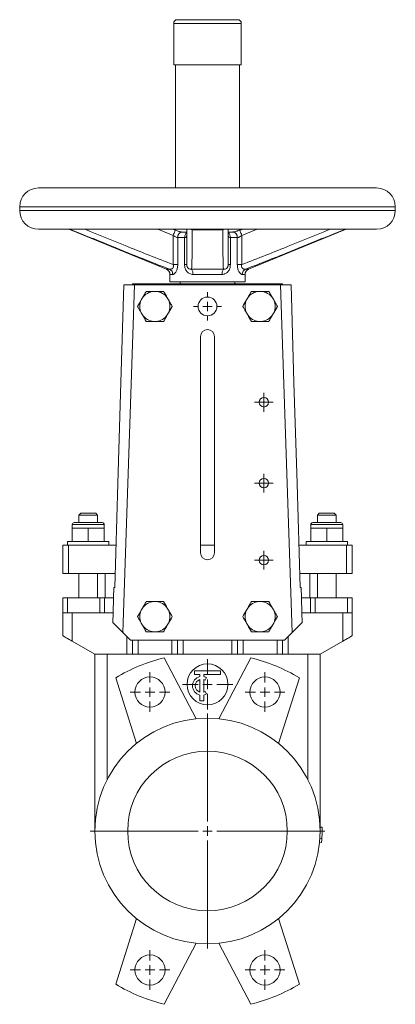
# Model space of a CAD drawing. Header units: millimetres. Extents: x -149 to 418, y -366 to 502.
# Tile 2 of 3: x -147 to 53, y -22 to 502. Entities that reach past the tile are written whole.
import ezdxf

# ---------------------------------------------------------------- set-up
doc = ezdxf.new("R2010")
doc.units = ezdxf.units.MM

# ---------------------------------------------------------------- blocks, each defined once
blk = doc.blocks.new('SW_CENTERMARKSYMBOL_0')
at = {"color": 0, "linetype": 'Continuous', "lineweight": 0}
for p, q in [((0, 5), (0, 62.5)), ((-5, 0), (-62.5, 0)), ((0, 0), (-2.5, 0)), ((0, 0), (0, 2.5)), ((0, 0), (0, -2.5)), ((0, 0), (2.5, 0)), ((5, 0), (62.5, 0)), ((0, -5), (0, -62.5))]:
    blk.add_line(p, q, dxfattribs=at)
blk = doc.blocks.new('SW_CENTERMARKSYMBOL_1')
at = {"color": 0, "linetype": 'Continuous', "lineweight": 0}
for p, q in [((0, 5), (0, 10.5)), ((-5, 0), (-10.5, 0)), ((0, 0), (-2.5, 0)), ((0, 0), (0, 2.5)), ((0, 0), (0, -2.5)), ((0, 0), (2.5, 0)), ((5, 0), (10.5, 0)), ((0, -5), (0, -10.5))]:
    blk.add_line(p, q, dxfattribs=at)
blk = doc.blocks.new('SW_CENTERMARKSYMBOL_2')
at = {"color": 0, "linetype": 'Continuous', "lineweight": 0}
for p, q in [((0, 5), (0, 10.5)), ((-5, 0), (-10.5, 0)), ((0, 0), (-2.5, 0)), ((0, 0), (0, 2.5)), ((0, 0), (0, -2.5)), ((0, 0), (2.5, 0)), ((5, 0), (10.5, 0)), ((0, -5), (0, -10.5))]:
    blk.add_line(p, q, dxfattribs=at)
blk = doc.blocks.new('SW_CENTERMARKSYMBOL_3')
at = {"color": 0, "linetype": 'Continuous', "lineweight": 0}
for p, q in [((0, 5), (0, 10.5)), ((-5, 0), (-10.5, 0)), ((0, 0), (-2.5, 0)), ((0, 0), (0, 2.5)), ((0, 0), (0, -2.5)), ((0, 0), (2.5, 0)), ((5, 0), (10.5, 0)), ((0, -5), (0, -10.5))]:
    blk.add_line(p, q, dxfattribs=at)
blk = doc.blocks.new('SW_CENTERMARKSYMBOL_4')
at = {"color": 0, "linetype": 'Continuous', "lineweight": 0}
for p, q in [((0, 5), (0, 10.5)), ((-5, 0), (-10.5, 0)), ((0, 0), (-2.5, 0)), ((0, 0), (0, 2.5)), ((0, 0), (0, -2.5)), ((0, 0), (2.5, 0)), ((5, 0), (10.5, 0)), ((0, -5), (0, -10.5))]:
    blk.add_line(p, q, dxfattribs=at)
blk = doc.blocks.new('SW_CENTERMARKSYMBOL_5')
at = {"color": 0, "linetype": 'Continuous', "lineweight": 0}
for p, q in [((0, 5), (0, 13.4)), ((-5, 0), (-13.4, 0)), ((0, 0), (-2.5, 0)), ((0, 0), (0, 2.5)), ((0, 0), (0, -2.5)), ((0, 0), (2.5, 0)), ((5, 0), (13.4, 0)), ((0, -5), (0, -13.4))]:
    blk.add_line(p, q, dxfattribs=at)
blk = doc.blocks.new('SW_CENTERMARKSYMBOL_6')
at = {"color": 0, "linetype": 'Continuous', "lineweight": 0}
for p, q in [((-2.5, 0), (-5, 0)), ((0, 0), (-2.5, 0)), ((0, 2.5), (0, 5)), ((0, 0), (0, 2.5)), ((0, 0), (0, -2.5)), ((0, 0), (2.5, 0)), ((2.5, 0), (5, 0)), ((0, -2.5), (0, -5))]:
    blk.add_line(p, q, dxfattribs=at)
blk = doc.blocks.new('SW_CENTERMARKSYMBOL_7')
at = {"color": 0, "linetype": 'Continuous', "lineweight": 0}
for p, q in [((-2.5, 0), (-5, 0)), ((0, 0), (-2.5, 0)), ((0, 2.5), (0, 5)), ((0, 0), (0, 2.5)), ((0, 0), (0, -2.5)), ((0, 0), (2.5, 0)), ((2.5, 0), (5, 0)), ((0, -2.5), (0, -5))]:
    blk.add_line(p, q, dxfattribs=at)
blk = doc.blocks.new('SW_CENTERMARKSYMBOL_8')
at = {"color": 0, "linetype": 'Continuous', "lineweight": 0}
for p, q in [((-2.5, 0), (-5, 0)), ((0, 0), (-2.5, 0)), ((0, 2.5), (0, 5)), ((0, 0), (0, 2.5)), ((0, 0), (0, -2.5)), ((0, 0), (2.5, 0)), ((2.5, 0), (5, 0)), ((0, -2.5), (0, -5))]:
    blk.add_line(p, q, dxfattribs=at)
blk = doc.blocks.new('SW_CENTERMARKSYMBOL_9')
at = {"color": 0, "linetype": 'Continuous', "lineweight": 0}
for p, q in [((0, 5), (0, 7.5)), ((-5, 0), (-7.5, 0)), ((0, 0), (-2.5, 0)), ((0, 0), (0, 2.5)), ((0, 0), (0, -2.5)), ((0, 0), (2.5, 0)), ((5, 0), (7.5, 0)), ((0, -5), (0, -7.5))]:
    blk.add_line(p, q, dxfattribs=at)

msp = doc.modelspace()

# ---------------------------------------------------------------- linework, layer by layer
at = {"color": 7, "linetype": 'Continuous', "lineweight": 15}
for p, q in [((-64.72, 499.98), (-64.72, 477.98)), ((-62.72, 501.98), (-46.72, 501.98)), ((-46.72, 501.98), (-30.72, 501.98)), ((-28.72, 477.98), (-28.72, 499.98)), ((-64.72, 477.98), (-46.72, 477.98)), ((-63.72, 477.98), (-63.72, 412.48)), ((-46.72, 477.98), (-28.72, 477.98)), ((-29.72, 412.48), (-29.72, 477.98)), ((-136.72, 412.48), (43.28, 412.48)), ((-146.72, 402.48), (-146.72, 400.48)), ((53.28, 400.48), (53.28, 402.48)), ((-136.72, 390.48), (43.28, 390.48)), ((-119.68, 390.25), (-68.58, 369.29)), ((-63.93, 390.02), (-65.17, 390.48)), ((-63.72, 390.48), (-63.72, 389.99)), ((-60.21, 389.05), (-57.79, 389.05)), ((-38.6, 390.25), (-54.85, 390.25)), ((-35.66, 389.05), (-33.23, 389.05)), ((-29.72, 389.99), (-29.72, 390.48)), ((-24.86, 369.29), (26.23, 390.25)), ((-64.97, 371.74), (-64.97, 387.25)), ((-62.59, 386.05), (-62.59, 371.74)), ((-58.9, 386.05), (-62.59, 386.05)), ((-58.9, 371.74), (-58.9, 386.05)), ((-34.55, 386.05), (-34.55, 371.74)), ((-30.85, 386.05), (-34.55, 386.05)), ((-30.85, 371.74), (-30.85, 386.05)), ((-28.47, 387.25), (-28.47, 371.74)), ((-64.97, 371.74), (-62.59, 371.74)), ((-57.72, 371.74), (-58.9, 371.74)), ((-55.16, 369.29), (-38.28, 369.29)), ((-35.72, 371.74), (-34.55, 371.74)), ((-28.47, 371.74), (-30.85, 371.74)), ((-86.72, 361.48), (-86.72, 360.98)), ((-86.72, 361.48), (-81.72, 361.48)), ((-81.72, 361.48), (-11.72, 361.48)), ((-81.72, 361.48), (-81.72, 360.98)), ((-66.72, 366.51), (-66.72, 362.48)), ((-66.72, 362.48), (-26.72, 362.48)), ((-61.22, 362.48), (-61.22, 361.48)), ((-39, 366.51), (-54.44, 366.51)), ((-32.22, 361.48), (-32.22, 362.48)), ((-26.72, 362.48), (-26.72, 366.51)), ((-11.72, 361.48), (-11.72, 360.98)), ((-11.72, 361.48), (-6.72, 361.48)), ((-6.72, 361.48), (-6.72, 360.98)), ((-85.64, 360.98), (-91.75, 176)), ((-91.22, 360.98), (-85.64, 360.98)), ((-85.64, 360.98), (-46.72, 360.98)), ((-74.08, 357.48), (-75.36, 357.48)), ((-46.72, 360.98), (-7.81, 360.98)), ((-18.08, 357.48), (-19.36, 357.48)), ((-1.7, 176), (-7.81, 360.98)), ((-7.81, 360.98), (-2.22, 360.98)), ((-81.33, 354.03), (-81.97, 352.92)), ((-67.47, 352.92), (-68.11, 354.03)), ((-25.33, 354.03), (-25.97, 352.92)), ((-11.47, 352.92), (-12.11, 354.03)), ((-81.97, 346.03), (-81.33, 344.92)), ((-68.11, 344.92), (-67.47, 346.03)), ((-67.47, 346.03), (-65.48, 349.48)), ((-25.97, 346.03), (-25.33, 344.92)), ((-12.11, 344.92), (-11.47, 346.03)), ((-11.47, 346.03), (-9.48, 349.48)), ((-75.36, 341.48), (-74.08, 341.48)), ((-19.36, 341.48), (-18.08, 341.48)), ((-50.47, 218.48), (-50.47, 333.48)), ((-42.97, 333.48), (-42.97, 218.48)), ((-114.22, 239.48), (-115.22, 238.48)), ((-115.22, 238.48), (-115.22, 234.48)), ((-110.22, 238.48), (-115.22, 238.48)), ((-114.22, 239.48), (-110.22, 239.48)), ((-110.22, 239.48), (-106.22, 239.48)), ((-105.22, 238.48), (-110.22, 238.48)), ((-105.22, 238.48), (-106.22, 239.48)), ((-105.22, 234.48), (-105.22, 238.48)), ((12.78, 239.48), (11.78, 238.48)), ((11.78, 238.48), (11.78, 234.48)), ((16.78, 238.48), (11.78, 238.48)), ((12.78, 239.48), (16.78, 239.48)), ((16.78, 239.48), (20.78, 239.48)), ((21.78, 238.48), (16.78, 238.48)), ((21.78, 238.48), (20.78, 239.48)), ((21.78, 234.48), (21.78, 238.48)), ((-118.72, 233.48), (-118.72, 231.48)), ((-118.72, 231.48), (-118.72, 224.48)), ((-114.47, 231.48), (-118.72, 231.48)), ((-117.72, 234.48), (-110.22, 234.48)), ((-110.22, 231.48), (-114.47, 231.48)), ((-110.22, 234.48), (-102.72, 234.48)), ((-110.22, 231.48), (-110.22, 224.48)), ((-105.97, 231.48), (-110.22, 231.48)), ((-101.72, 231.48), (-105.97, 231.48)), ((-101.72, 231.48), (-101.72, 233.48)), ((-101.72, 231.48), (-101.72, 224.48)), ((8.28, 233.48), (8.28, 231.48)), ((8.28, 231.48), (8.28, 224.48)), ((8.28, 231.48), (12.53, 231.48)), ((9.28, 234.48), (16.78, 234.48)), ((12.53, 231.48), (16.78, 231.48)), ((16.78, 234.48), (24.28, 234.48)), ((16.78, 231.48), (16.78, 224.48)), ((16.78, 231.48), (21.03, 231.48)), ((21.03, 231.48), (25.28, 231.48)), ((25.28, 231.48), (25.28, 233.48)), ((25.28, 231.48), (25.28, 224.48)), ((-123.72, 222.48), (-123.72, 207.48)), ((-123.72, 222.48), (-120.72, 222.48)), ((-121.22, 224.48), (-121.22, 222.48)), ((-110.22, 224.48), (-121.22, 224.48)), ((-120.72, 222.48), (-120.72, 207.48)), ((-120.72, 222.48), (-95.36, 222.48)), ((-99.22, 224.48), (-110.22, 224.48)), ((-99.22, 222.48), (-99.22, 224.48)), ((-50.47, 222.48), (-42.97, 222.48)), ((1.92, 222.48), (27.28, 222.48)), ((5.78, 224.48), (5.78, 222.48)), ((5.78, 224.48), (16.78, 224.48)), ((16.78, 224.48), (27.78, 224.48)), ((27.28, 222.48), (27.28, 207.48)), ((27.28, 222.48), (30.28, 222.48)), ((27.78, 222.48), (27.78, 224.48)), ((30.28, 222.48), (30.28, 207.48)), ((-123.72, 207.48), (-120.72, 207.48)), ((-120.72, 207.48), (-95.81, 207.48)), ((-115.22, 207.48), (-115.22, 194.48)), ((-105.22, 194.48), (-105.22, 207.48)), ((-101.22, 207.48), (-101.22, 194.48)), ((2.37, 207.48), (27.28, 207.48)), ((7.78, 207.48), (7.78, 194.48)), ((11.78, 207.48), (11.78, 194.48)), ((21.78, 194.48), (21.78, 207.48)), ((27.28, 207.48), (30.28, 207.48)), ((-96.55, 199.98), (-96.73, 194.48)), ((-96.55, 199.98), (-96.04, 199.98)), ((2.59, 199.98), (3.1, 199.98)), ((3.1, 199.98), (3.28, 194.48)), ((-123.72, 186.48), (-123.72, 194.48)), ((-123.72, 194.48), (-121.22, 194.48)), ((-121.22, 186.48), (-121.22, 194.48)), ((-121.22, 194.48), (-104.1, 194.48)), ((-104.1, 186.48), (-104.1, 194.48)), ((-104.1, 194.48), (-101.6, 194.48)), ((-101.6, 186.48), (-101.6, 194.48)), ((-101.6, 194.48), (-96.73, 194.48)), ((-96.73, 194.48), (-96.99, 186.48)), ((3.28, 194.48), (3.55, 186.48)), ((3.28, 194.48), (8.15, 194.48)), ((8.15, 186.48), (8.15, 194.48)), ((8.15, 194.48), (10.65, 194.48)), ((10.65, 186.48), (10.65, 194.48)), ((10.65, 194.48), (27.78, 194.48)), ((27.78, 186.48), (27.78, 194.48)), ((27.78, 194.48), (30.28, 194.48)), ((30.28, 186.48), (30.28, 194.48)), ((-81.33, 189.03), (-81.97, 187.92)), ((-74.08, 192.48), (-75.36, 192.48)), ((-67.47, 187.92), (-68.11, 189.03)), ((-25.33, 189.03), (-25.97, 187.92)), ((-18.08, 192.48), (-19.36, 192.48)), ((-11.47, 187.92), (-12.11, 189.03)), ((-123.72, 186.48), (-121.22, 186.48)), ((-123.72, 174.29), (-123.72, 186.48)), ((-121.22, 186.48), (-104.1, 186.48)), ((-118.72, 171.4), (-118.72, 186.48)), ((-104.1, 186.48), (-101.6, 186.48)), ((-101.6, 186.48), (-96.99, 186.48)), ((-96.99, 186.48), (-97.16, 181.41)), ((3.55, 186.48), (3.72, 181.41)), ((3.55, 186.48), (8.15, 186.48)), ((8.15, 186.48), (10.65, 186.48)), ((10.65, 186.48), (27.78, 186.48)), ((25.28, 171.4), (25.28, 186.48)), ((27.78, 186.48), (30.28, 186.48)), ((30.28, 174.29), (30.28, 186.48)), ((-81.97, 181.03), (-81.33, 179.92)), ((-68.11, 179.92), (-67.47, 181.03)), ((-25.97, 181.03), (-25.33, 179.92)), ((-12.11, 179.92), (-11.47, 181.03)), ((-87.72, 171.98), (-91.75, 176)), ((-75.36, 176.48), (-74.08, 176.48)), ((-19.36, 176.48), (-18.08, 176.48)), ((-1.7, 176), (-5.72, 171.98)), ((-118.72, 171.4), (-106.72, 164.48)), ((-87.72, 171.98), (-5.72, 171.98)), ((-86.72, 164.48), (-86.72, 171.98)), ((-83.72, 164.48), (-83.72, 171.98)), ((-65.72, 164.48), (-65.72, 171.98)), ((-62.72, 164.48), (-62.72, 171.98)), ((-30.72, 164.48), (-30.72, 171.98)), ((-27.72, 164.48), (-27.72, 171.98)), ((-9.72, 164.48), (-9.72, 171.98)), ((-6.72, 164.48), (-6.72, 171.98)), ((13.28, 164.48), (25.28, 171.4)), ((-89.72, 164.48), (-106.72, 164.48)), ((-106.72, 70.48), (-106.72, 164.48)), ((-100.22, 97.64), (-100.22, 164.48)), ((-86.72, 164.48), (-89.72, 164.48)), ((-83.72, 164.48), (-86.72, 164.48)), ((-65.72, 164.48), (-83.72, 164.48)), ((-52.84, 130.16), (-69.75, 162.64)), ((-62.72, 164.48), (-65.72, 164.48)), ((-59.72, 164.48), (-62.72, 164.48)), ((-33.72, 164.48), (-59.72, 164.48)), ((-40.61, 130.16), (-23.7, 162.64)), ((-30.72, 164.48), (-33.72, 164.48)), ((-27.72, 164.48), (-30.72, 164.48)), ((-9.72, 164.48), (-27.72, 164.48)), ((-6.72, 164.48), (-9.72, 164.48)), ((-3.72, 164.48), (-6.72, 164.48)), ((13.28, 164.48), (-3.72, 164.48)), ((6.78, 97.64), (6.78, 164.48)), ((13.28, 70.48), (13.28, 164.48)), ((-95.61, 151.93), (-84.6, 117)), ((-53.72, 155.71), (-39.72, 155.71)), ((-53.72, 153.71), (-53.72, 155.71)), ((-50.72, 153.71), (-53.72, 153.71)), ((-50.72, 152.61), (-50.72, 153.71)), ((-48.72, 152.61), (-48.72, 153.71)), ((-39.72, 153.71), (-48.72, 153.71)), ((-47.22, 152.04), (-47.97, 150.74)), ((-39.72, 155.71), (-39.72, 153.71)), ((2.17, 151.93), (-8.84, 117)), ((-50.72, 144.36), (-50.72, 151.06)), ((-48.72, 144.36), (-48.72, 151.06)), ((-50.72, 139.71), (-50.72, 142.81)), ((-48.72, 139.71), (-48.72, 142.81)), ((-47.22, 143.38), (-47.97, 144.68)), ((-50.72, 139.71), (-48.72, 139.71)), ((13.24, 72.46), (14.24, 72.5)), ((13.28, 70.47), (14.28, 70.46)), ((12.98, 64.48), (13.97, 64.38)), ((13.14, 66.47), (14.14, 66.4)), ((-95.61, -10.98), (-84.6, 23.95)), ((2.17, -10.98), (-8.84, 23.95)), ((-52.84, 10.79), (-69.75, -21.69)), ((-40.61, 10.79), (-23.7, -21.69))]:
    msp.add_line(p, q, dxfattribs=at)
at = {"color": 8, "linetype": 'Continuous', "lineweight": 15}
for p, q in [((-64.72, 499.98), (-46.72, 499.98)), ((-46.72, 499.98), (-28.72, 499.98)), ((-146.72, 402.48), (53.28, 402.48)), ((-146.72, 400.48), (53.28, 400.48)), ((-119.22, 390.25), (-119.68, 390.25)), ((-64.97, 387.25), (-73.24, 390.48)), ((-63.93, 390.03), (-65.07, 390.48)), ((-28.38, 390.48), (-29.52, 390.03)), ((-20.2, 390.48), (-28.47, 387.25)), ((26.23, 390.25), (25.78, 390.25)), ((-68.58, 369.29), (-66.89, 369.29)), ((-26.56, 369.29), (-24.86, 369.29)), ((-65.17, 366.51), (-66.72, 366.51)), ((-26.72, 366.51), (-28.27, 366.51)), ((-110.22, 233.48), (-118.72, 233.48)), ((-101.72, 233.48), (-110.22, 233.48)), ((16.78, 233.48), (8.28, 233.48)), ((25.28, 233.48), (16.78, 233.48)), ((-89.72, 164.48), (-89.72, 173.98)), ((-3.72, 164.48), (-3.72, 173.98)), ((-59.72, 164.48), (-59.72, 171.98)), ((-33.72, 164.48), (-33.72, 171.98))]:
    msp.add_line(p, q, dxfattribs=at)
at = {"color": 8, "linetype": 'Continuous', "lineweight": 15, "flags": 128}
for points in [[(-119.13, 390.48), (-119.19, 390.32), (-119.22, 390.25)], [(-63.92, 390.06), (-63.92, 390.06), (-63.96, 389.95), (-64.04, 389.73), (-64.17, 389.38), (-64.34, 388.94), (-64.53, 388.43), (-64.75, 387.85), (-64.97, 387.25)], [(-54.85, 390.25), (-55.42, 390.32), (-55.91, 390.48)], [(-37.53, 390.48), (-38.03, 390.32), (-38.6, 390.25)], [(-28.47, 387.25), (-28.7, 387.85), (-28.91, 388.43), (-29.11, 388.94), (-29.28, 389.38), (-29.4, 389.73), (-29.49, 389.95), (-29.53, 390.06), (-29.53, 390.06)], [(25.68, 390.48), (25.75, 390.32), (25.78, 390.25)]]:
    msp.add_lwpolyline(points, dxfattribs=at)
at = {"color": 7, "linetype": 'Continuous', "lineweight": 15, "flags": 128}
for points in [[(-96.04, 199.98), (-94.38, 255.37), (-92.78, 309.05), (-91.22, 360.98)], [(-2.22, 360.98), (-0.67, 309.05), (0.94, 255.37), (2.59, 199.98)], [(-97.16, 181.41), (-96.03, 180.28), (-94.71, 178.96), (-93.26, 177.52), (-91.75, 176)], [(-1.7, 176), (-0.18, 177.52), (1.27, 178.96), (2.59, 180.28), (3.72, 181.41)], [(-123.72, 174.29), (-123.65, 174.25), (-123.42, 174.12), (-123.05, 173.9), (-122.55, 173.61), (-121.94, 173.26), (-121.22, 172.85), (-120.43, 172.39), (-119.59, 171.9), (-118.72, 171.4)], [(25.28, 171.4), (26.15, 171.9), (26.99, 172.39), (27.78, 172.85), (28.49, 173.26), (29.11, 173.61), (29.61, 173.9), (29.98, 174.12), (30.2, 174.25), (30.28, 174.29)]]:
    msp.add_lwpolyline(points, dxfattribs=at)
at = {"color": 7, "linetype": 'Continuous', "lineweight": 15}
for centre, radius in [((-46.72, 349.48), 5), ((-16.72, 298.48), 2.5), ((-16.72, 255.48), 2.5), ((-16.72, 214.48), 2.5), ((-46.72, 148.48), 10.9), ((-77.34, 144.39), 8), ((-16.11, 144.39), 8), ((-46.72, 70.48), 60), ((-46.72, 70.48), 42.5), ((-77.34, -3.44), 8), ((-16.11, -3.44), 8)]:
    msp.add_circle(centre, radius, dxfattribs=at)
for centre, radius, start, end in [((-62.72, 499.98), 2, 90, 180), ((-30.72, 499.98), 2, 0, 90), ((-136.72, 402.48), 10, 90, 180), ((43.28, 402.48), 10, 0, 90), ((-136.72, 400.48), 10, 180, 270), ((43.28, 400.48), 10, 270, 0), ((-120.81, 387.48), 3, 67.6938, 90), ((-59.86, 386.33), 2.74, 97.3311, 185.8115), ((-33.58, 386.33), 2.74, 354.1885, 82.6689), ((27.37, 387.48), 3, 90, 112.3062), ((-69.72, 366.51), 3, 0, 67.6938), ((-68.18, 366.57), 3.01, 358.9049, 64.5805), ((-58.89, 366.84), 4.46, 355.7803, 33.2498), ((-34.55, 366.84), 4.46, 146.7502, 184.2197), ((-25.26, 366.57), 3.01, 115.4195, 181.0951), ((-23.72, 366.51), 3, 112.3062, 180), ((-74.72, 349.48), 8.03, 94.5671, 145.4329), ((-74.72, 349.48), 8.03, 34.5671, 85.4329), ((-18.72, 349.48), 8.03, 94.5671, 145.4329), ((-18.72, 349.48), 8.03, 34.5671, 85.4329), ((-74.72, 349.48), 8.03, 154.5671, 205.4329), ((-74.72, 349.48), 8.03, 334.5671, 25.4329), ((-18.72, 349.48), 8.03, 154.5671, 205.4329), ((-18.72, 349.48), 8.03, 334.5671, 25.4329), ((-74.72, 349.48), 8.03, 214.5671, 265.4329), ((-74.72, 349.48), 8.03, 274.5671, 325.4329), ((-18.72, 349.48), 8.03, 214.5671, 265.4329), ((-18.72, 349.48), 8.03, 274.5671, 325.4329), ((-46.72, 333.48), 3.75, 0, 180), ((-117.72, 233.48), 1, 90, 180), ((-102.72, 233.48), 1, 0, 90), ((9.28, 233.48), 1, 90, 180), ((24.28, 233.48), 1, 0, 90), ((-46.72, 218.48), 3.75, 180, 0), ((-74.72, 184.48), 8.03, 94.5671, 145.4329), ((-74.72, 184.48), 8.03, 34.5671, 85.4329), ((-18.72, 184.48), 8.03, 94.5671, 145.4329), ((-18.72, 184.48), 8.03, 34.5671, 85.4329), ((-74.72, 184.48), 8.03, 154.5671, 205.4329), ((-74.72, 184.48), 8.03, 334.5671, 25.4329), ((-18.72, 184.48), 8.03, 154.5671, 205.4329), ((-18.72, 184.48), 8.03, 334.5671, 25.4329), ((-74.72, 184.48), 8.03, 214.5671, 265.4329), ((-74.72, 184.48), 8.03, 274.5671, 325.4329), ((-18.72, 184.48), 8.03, 214.5671, 265.4329), ((-18.72, 184.48), 8.03, 274.5671, 325.4329), ((-46.72, 70.48), 95, 104.0255, 120.9745), ((-46.72, 70.48), 95, 59.0255, 75.9745), ((-49.72, 147.71), 5, 101.537, 258.463), ((-49.72, 147.71), 5, 60, 78.463), ((-49.72, 147.71), 3.5, 106.6015, 253.3985), ((-49.72, 147.71), 3.5, 60, 73.3985), ((-49.72, 147.71), 3.5, 286.6015, 300), ((-49.72, 147.71), 5, 281.537, 300), ((-46.72, 70.48), 61, 356.1707, 359.9905), ((-46.72, 70.48), 61, 359.9905, 1.9003), ((-46.72, 70.48), 61, 354.2609, 356.1707), ((-46.72, 70.48), 95, 239.0255, 255.9745), ((-46.72, 70.48), 95, 284.0255, 300.9745)]:
    msp.add_arc(centre, radius, start, end, dxfattribs=at)
at = {"color": 8, "linetype": 'Continuous', "lineweight": 15}
for centre, start, end in [((-55.57, 386.31), 130.2756, 184.3366), ((-37.88, 386.31), 355.6634, 49.7244)]:
    msp.add_arc(centre, 3.34, start, end, dxfattribs=at)
at = {"color": 7, "linetype": 'Continuous', "lineweight": 15}
for points, knots in [([(-66.89, 369.29), (-71.02, 370.88), (-79.28, 374.07), (-96.71, 381.09), (-110.02, 386.51), (-119.22, 390.25)], [0, 0, 0, 0, 0.235645, 0.471344, 1, 1, 1, 1]), ([(-61.21, 389.21), (-61.44, 389.26), (-61.97, 389.39), (-62.9, 389.69), (-63.58, 389.94), (-63.92, 390.06)], [0, 0, 0, 0, 0.28237, 0.649121, 1, 1, 1, 1]), ([(-61.21, 389.19), (-61.16, 389.19), (-60.86, 389.13), (-60.51, 389.09), (-60.21, 389.05)], [0, 0, 0, 0, 0.173887, 1, 1, 1, 1]), ([(-57.72, 371.74), (-57.72, 373.38), (-57.72, 376.68), (-57.72, 382.97), (-57.72, 387.58), (-57.72, 390.48)], [0, 0, 0, 0, 0.271855, 0.543757, 1, 1, 1, 1]), ([(-54.85, 390.25), (-54.87, 386.51), (-54.9, 381.09), (-54.98, 374.07), (-55.1, 370.88), (-55.16, 369.29)], [0, 0, 0, 0, 0.528709, 0.764342, 1, 1, 1, 1]), ([(-38.28, 369.29), (-38.34, 370.88), (-38.46, 374.07), (-38.55, 381.09), (-38.58, 386.51), (-38.6, 390.25)], [0, 0, 0, 0, 0.235645, 0.471344, 1, 1, 1, 1]), ([(-35.72, 390.48), (-35.72, 387.58), (-35.72, 382.97), (-35.72, 376.68), (-35.72, 373.39), (-35.72, 371.74)], [0, 0, 0, 0, 0.4561836, 0.7280813, 1, 1, 1, 1]), ([(-29.53, 390.06), (-29.59, 390.04), (-30.05, 389.86), (-30.87, 389.58), (-31.87, 389.29), (-32.6, 389.12), (-33.08, 389.06), (-33.18, 389.06), (-33.21, 389.06)], [0, 0, 0, 0, 0.036628, 0.309148, 0.531319, 0.723407, 0.892348, 1, 1, 1, 1]), ([(-28.19, 390.48), (-28.2, 390.47), (-28.64, 390.3), (-29.08, 390.15), (-29.51, 390.01)], [0, 0, 0, 0, 0.038827, 1, 1, 1, 1]), ([(25.78, 390.25), (16.57, 386.51), (3.27, 381.09), (-14.16, 374.07), (-22.42, 370.88), (-26.56, 369.29)], [0, 0, 0, 0, 0.528656, 0.764315, 1, 1, 1, 1]), ([(-64.97, 387.25), (-64.77, 387.1), (-64.56, 386.95), (-64.15, 386.68), (-63.93, 386.55), (-63.52, 386.32), (-63.31, 386.22), (-62.92, 386.09), (-62.75, 386.05), (-62.59, 386.05)], [0, 0, 0, 0, 0.25, 0.25, 0.5, 0.5, 0.75, 0.75, 1, 1, 1, 1]), ([(-58.9, 386.05), (-58.69, 386.05), (-58.51, 386.09), (-58.29, 386.19), (-58.22, 386.23), (-58.09, 386.32), (-58.04, 386.38), (-57.9, 386.54), (-57.83, 386.67), (-57.74, 386.95), (-57.72, 387.1), (-57.72, 387.25)], [0, 0, 0, 0, 0.25, 0.25, 0.375, 0.375, 0.5, 0.5, 0.75, 0.75, 1, 1, 1, 1]), ([(-35.72, 387.25), (-35.72, 387.1), (-35.7, 386.95), (-35.61, 386.68), (-35.55, 386.55), (-35.36, 386.32), (-35.24, 386.22), (-34.93, 386.09), (-34.75, 386.05), (-34.55, 386.05)], [0, 0, 0, 0, 0.25, 0.25, 0.5, 0.5, 0.75, 0.75, 1, 1, 1, 1]), ([(-30.85, 386.05), (-30.7, 386.05), (-30.52, 386.09), (-30.23, 386.19), (-30.13, 386.23), (-29.92, 386.32), (-29.82, 386.38), (-29.51, 386.54), (-29.3, 386.67), (-28.88, 386.95), (-28.68, 387.1), (-28.47, 387.25)], [0, 0, 0, 0, 0.25, 0.25, 0.375, 0.375, 0.5, 0.5, 0.75, 0.75, 1, 1, 1, 1]), ([(-64.97, 371.74), (-64.92, 371.53), (-64.85, 371.23), (-64.85, 370.73), (-64.92, 370.39), (-65.13, 369.96), (-65.5, 369.56), (-66.16, 369.25), (-66.63, 369.28), (-66.89, 369.29)], [0, 0, 0, 0, 0.135091, 0.189288, 0.322413, 0.363357, 0.53633, 0.740479, 1, 1, 1, 1]), ([(-65.17, 366.51), (-65.04, 366.51), (-64.9, 366.55), (-64.68, 366.64), (-64.61, 366.68), (-64.46, 366.78), (-64.39, 366.84), (-64.16, 367.03), (-64.01, 367.19), (-63.71, 367.56), (-63.57, 367.78), (-63.31, 368.27), (-63.19, 368.53), (-62.97, 369.11), (-62.88, 369.41), (-62.73, 370.05), (-62.68, 370.38), (-62.61, 371.05), (-62.59, 371.39), (-62.59, 371.74)], [0, 0, 0, 0, 0.125, 0.125, 0.1875, 0.1875, 0.25, 0.25, 0.375, 0.375, 0.5, 0.5, 0.625, 0.625, 0.75, 0.75, 0.875, 0.875, 1, 1, 1, 1]), ([(-58.9, 371.74), (-58.9, 371.05), (-58.8, 370.36), (-58.51, 369.41), (-58.38, 369.1), (-58.08, 368.53), (-57.9, 368.26), (-57.6, 367.9), (-57.49, 367.78), (-57.26, 367.56), (-57.15, 367.46), (-56.78, 367.19), (-56.52, 367.03), (-55.96, 366.77), (-55.67, 366.67), (-55.07, 366.55), (-54.76, 366.51), (-54.44, 366.51)], [0, 0, 0, 0, 0.25, 0.25, 0.375, 0.375, 0.5, 0.5, 0.5625, 0.5625, 0.625, 0.625, 0.75, 0.75, 0.875, 0.875, 1, 1, 1, 1]), ([(-55.16, 369.29), (-55.49, 369.28), (-56.14, 369.25), (-56.87, 369.61), (-57.27, 370.06), (-57.5, 370.47), (-57.62, 370.82), (-57.71, 371.29), (-57.72, 371.55), (-57.72, 371.74)], [0, 0, 0, 0, 0.267124, 0.5189759, 0.6467415, 0.6983481, 0.8335839, 0.8801614, 1, 1, 1, 1]), ([(-39, 366.51), (-38.68, 366.51), (-38.37, 366.55), (-37.92, 366.64), (-37.78, 366.68), (-37.48, 366.78), (-37.34, 366.84), (-36.92, 367.03), (-36.66, 367.19), (-36.17, 367.56), (-35.94, 367.78), (-35.54, 368.27), (-35.36, 368.53), (-35.06, 369.11), (-34.94, 369.41), (-34.74, 370.05), (-34.67, 370.38), (-34.57, 371.05), (-34.55, 371.39), (-34.55, 371.74)], [0, 0, 0, 0, 0.125, 0.125, 0.1875, 0.1875, 0.25, 0.25, 0.375, 0.375, 0.5, 0.5, 0.625, 0.625, 0.75, 0.75, 0.875, 0.875, 1, 1, 1, 1]), ([(-35.72, 371.74), (-35.73, 371.53), (-35.74, 371.23), (-35.85, 370.73), (-35.98, 370.39), (-36.25, 369.96), (-36.66, 369.56), (-37.38, 369.25), (-37.96, 369.28), (-38.28, 369.29)], [0, 0, 0, 0, 0.135091, 0.189288, 0.322413, 0.363357, 0.53633, 0.740479, 1, 1, 1, 1]), ([(-30.85, 371.74), (-30.85, 371.05), (-30.78, 370.36), (-30.56, 369.41), (-30.47, 369.1), (-30.26, 368.53), (-30.14, 368.26), (-29.94, 367.9), (-29.87, 367.78), (-29.73, 367.56), (-29.65, 367.46), (-29.44, 367.19), (-29.29, 367.03), (-28.98, 366.77), (-28.83, 366.67), (-28.54, 366.55), (-28.41, 366.51), (-28.27, 366.51)], [0, 0, 0, 0, 0.25, 0.25, 0.375, 0.375, 0.5, 0.5, 0.5625, 0.5625, 0.625, 0.625, 0.75, 0.75, 0.875, 0.875, 1, 1, 1, 1]), ([(-28.47, 371.74), (-28.52, 371.55), (-28.58, 371.29), (-28.6, 370.82), (-28.55, 370.47), (-28.37, 370.06), (-28.03, 369.61), (-27.34, 369.25), (-26.82, 369.28), (-26.56, 369.29)], [0, 0, 0, 0, 0.1198386, 0.1664161, 0.3016519, 0.3532585, 0.4810241, 0.732876, 1, 1, 1, 1]), ([(-79.34, 357.48), (-79.66, 356.92), (-79.99, 356.36), (-80.65, 355.21), (-80.99, 354.62), (-81.33, 354.03)], [0, 0, 0, 0, 0.5, 0.5, 1, 1, 1, 1]), ([(-79.34, 357.48), (-78.7, 357.48), (-78.04, 357.48), (-76.71, 357.48), (-76.03, 357.48), (-75.36, 357.48)], [0, 0, 0, 0, 0.5, 0.5, 1, 1, 1, 1]), ([(-74.08, 357.48), (-73.41, 357.48), (-72.75, 357.48), (-71.42, 357.48), (-70.75, 357.48), (-70.1, 357.48)], [0, 0, 0, 0, 0.5, 0.5, 1, 1, 1, 1]), ([(-23.34, 357.48), (-23.66, 356.92), (-23.99, 356.36), (-24.65, 355.21), (-24.99, 354.62), (-25.33, 354.03)], [0, 0, 0, 0, 0.5, 0.5, 1, 1, 1, 1]), ([(-23.34, 357.48), (-22.7, 357.48), (-22.04, 357.48), (-20.71, 357.48), (-20.03, 357.48), (-19.36, 357.48)], [0, 0, 0, 0, 0.5, 0.5, 1, 1, 1, 1]), ([(-18.08, 357.48), (-17.41, 357.48), (-16.75, 357.48), (-15.42, 357.48), (-14.75, 357.48), (-14.1, 357.48)], [0, 0, 0, 0, 0.5, 0.5, 1, 1, 1, 1]), ([(-65.48, 349.48), (-65.8, 350.03), (-66.13, 350.6), (-66.79, 351.75), (-67.13, 352.34), (-67.47, 352.92)], [0, 0, 0, 0, 0.5, 0.5, 1, 1, 1, 1]), ([(-9.48, 349.48), (-9.8, 350.03), (-10.13, 350.6), (-10.79, 351.75), (-11.13, 352.34), (-11.47, 352.92)], [0, 0, 0, 0, 0.5, 0.5, 1, 1, 1, 1]), ([(-83.96, 349.48), (-83.47, 348.62), (-82.81, 347.48), (-82.14, 346.32), (-81.97, 346.03)], [0, 0, 0, 0, 0.755215, 1, 1, 1, 1]), ([(-27.96, 349.48), (-27.47, 348.62), (-26.81, 347.48), (-26.14, 346.32), (-25.97, 346.03)], [0, 0, 0, 0, 0.755215, 1, 1, 1, 1]), ([(-79.34, 341.48), (-78.7, 341.48), (-78.04, 341.48), (-76.72, 341.48), (-76.03, 341.48), (-75.36, 341.48)], [0, 0, 0, 0, 0.5, 0.5, 1, 1, 1, 1]), ([(-74.08, 341.48), (-73.41, 341.48), (-72.75, 341.48), (-71.42, 341.48), (-70.75, 341.48), (-70.1, 341.48)], [0, 0, 0, 0, 0.5, 0.5, 1, 1, 1, 1]), ([(-70.1, 341.48), (-69.78, 342.03), (-69.45, 342.6), (-68.79, 343.75), (-68.45, 344.33), (-68.11, 344.92)], [0, 0, 0, 0, 0.5, 0.5, 1, 1, 1, 1]), ([(-23.34, 341.48), (-22.7, 341.48), (-22.04, 341.48), (-20.72, 341.48), (-20.03, 341.48), (-19.36, 341.48)], [0, 0, 0, 0, 0.5, 0.5, 1, 1, 1, 1]), ([(-18.08, 341.48), (-17.41, 341.48), (-16.75, 341.48), (-15.42, 341.48), (-14.75, 341.48), (-14.1, 341.48)], [0, 0, 0, 0, 0.5, 0.5, 1, 1, 1, 1]), ([(-14.1, 341.48), (-13.78, 342.03), (-13.45, 342.6), (-12.79, 343.75), (-12.45, 344.33), (-12.11, 344.92)], [0, 0, 0, 0, 0.5, 0.5, 1, 1, 1, 1]), ([(-79.34, 192.48), (-79.66, 191.92), (-79.99, 191.36), (-80.65, 190.21), (-80.99, 189.62), (-81.33, 189.03)], [0, 0, 0, 0, 0.5, 0.5, 1, 1, 1, 1]), ([(-79.34, 192.48), (-78.7, 192.48), (-78.04, 192.48), (-76.71, 192.48), (-76.03, 192.48), (-75.36, 192.48)], [0, 0, 0, 0, 0.5, 0.5, 1, 1, 1, 1]), ([(-74.08, 192.48), (-73.41, 192.48), (-72.75, 192.48), (-71.42, 192.48), (-70.75, 192.48), (-70.1, 192.48)], [0, 0, 0, 0, 0.5, 0.5, 1, 1, 1, 1]), ([(-23.34, 192.48), (-23.66, 191.92), (-23.99, 191.36), (-24.65, 190.21), (-24.99, 189.62), (-25.33, 189.03)], [0, 0, 0, 0, 0.5, 0.5, 1, 1, 1, 1]), ([(-23.34, 192.48), (-22.7, 192.48), (-22.04, 192.48), (-20.71, 192.48), (-20.03, 192.48), (-19.36, 192.48)], [0, 0, 0, 0, 0.5, 0.5, 1, 1, 1, 1]), ([(-18.08, 192.48), (-17.41, 192.48), (-16.75, 192.48), (-15.42, 192.48), (-14.75, 192.48), (-14.1, 192.48)], [0, 0, 0, 0, 0.5, 0.5, 1, 1, 1, 1]), ([(-83.96, 184.48), (-83.64, 183.92), (-83.31, 183.36), (-82.65, 182.21), (-82.31, 181.62), (-81.97, 181.03)], [0, 0, 0, 0, 0.5, 0.5, 1, 1, 1, 1]), ([(-65.48, 184.48), (-65.8, 185.03), (-66.13, 185.6), (-66.79, 186.75), (-67.13, 187.34), (-67.47, 187.92)], [0, 0, 0, 0, 0.5, 0.5, 1, 1, 1, 1]), ([(-27.96, 184.48), (-27.64, 183.92), (-27.31, 183.36), (-26.65, 182.21), (-26.31, 181.62), (-25.97, 181.03)], [0, 0, 0, 0, 0.5, 0.5, 1, 1, 1, 1]), ([(-9.48, 184.48), (-9.8, 185.03), (-10.13, 185.6), (-10.79, 186.75), (-11.13, 187.34), (-11.47, 187.92)], [0, 0, 0, 0, 0.5, 0.5, 1, 1, 1, 1]), ([(-70.1, 176.48), (-69.78, 177.03), (-69.45, 177.6), (-68.79, 178.75), (-68.45, 179.33), (-68.11, 179.92)], [0, 0, 0, 0, 0.5, 0.5, 1, 1, 1, 1]), ([(-14.1, 176.48), (-13.78, 177.03), (-13.45, 177.6), (-12.79, 178.75), (-12.45, 179.33), (-12.11, 179.92)], [0, 0, 0, 0, 0.5, 0.5, 1, 1, 1, 1]), ([(-79.34, 176.48), (-78.7, 176.48), (-78.04, 176.48), (-76.72, 176.48), (-76.03, 176.48), (-75.36, 176.48)], [0, 0, 0, 0, 0.5, 0.5, 1, 1, 1, 1]), ([(-74.08, 176.48), (-73.41, 176.48), (-72.75, 176.48), (-71.42, 176.48), (-70.75, 176.48), (-70.1, 176.48)], [0, 0, 0, 0, 0.5, 0.5, 1, 1, 1, 1]), ([(-23.34, 176.48), (-22.7, 176.48), (-22.04, 176.48), (-20.72, 176.48), (-20.03, 176.48), (-19.36, 176.48)], [0, 0, 0, 0, 0.5, 0.5, 1, 1, 1, 1]), ([(-18.08, 176.48), (-17.41, 176.48), (-16.75, 176.48), (-15.42, 176.48), (-14.75, 176.48), (-14.1, 176.48)], [0, 0, 0, 0, 0.5, 0.5, 1, 1, 1, 1])]:
    msp.add_open_spline(points, degree=3, knots=knots, dxfattribs=at)
at = {"color": 8, "linetype": 'Continuous', "lineweight": 15}
for points, knots in [([(-111.81, 390.48), (-104.7, 387.58), (-93.36, 382.97), (-77.77, 376.68), (-69.24, 373.39), (-64.97, 371.74)], [0, 0, 0, 0, 0.4561836, 0.7280813, 1, 1, 1, 1]), ([(-28.47, 371.74), (-24.21, 373.39), (-15.68, 376.68), (-0.08, 382.97), (11.26, 387.58), (18.36, 390.48)], [0, 0, 0, 0, 0.271885, 0.543816, 1, 1, 1, 1])]:
    msp.add_open_spline(points, degree=3, knots=knots, dxfattribs=at)
at = {"color": 7, "linetype": 'Continuous', "lineweight": 15}
for points in [[(-68.11, 354.03), (-68.79, 355.21), (-69.45, 356.35), (-70.1, 357.48)], [(-12.11, 354.03), (-12.79, 355.21), (-13.45, 356.35), (-14.1, 357.48)], [(-81.97, 352.92), (-82.65, 351.75), (-83.31, 350.6), (-83.96, 349.48)], [(-25.97, 352.92), (-26.65, 351.75), (-27.31, 350.6), (-27.96, 349.48)], [(-81.33, 344.92), (-80.65, 343.75), (-79.99, 342.6), (-79.34, 341.48)], [(-25.33, 344.92), (-24.65, 343.75), (-23.99, 342.6), (-23.34, 341.48)], [(-68.11, 189.03), (-68.79, 190.21), (-69.45, 191.35), (-70.1, 192.48)], [(-12.11, 189.03), (-12.79, 190.21), (-13.45, 191.35), (-14.1, 192.48)], [(-81.97, 187.92), (-82.65, 186.75), (-83.31, 185.6), (-83.96, 184.48)], [(-67.47, 181.03), (-66.79, 182.2), (-66.13, 183.35), (-65.48, 184.48)], [(-25.97, 187.92), (-26.65, 186.75), (-27.31, 185.6), (-27.96, 184.48)], [(-11.47, 181.03), (-10.79, 182.2), (-10.13, 183.35), (-9.48, 184.48)], [(-81.33, 179.92), (-80.65, 178.75), (-79.99, 177.6), (-79.34, 176.48)], [(-25.33, 179.92), (-24.65, 178.75), (-23.99, 177.6), (-23.34, 176.48)]]:
    msp.add_open_spline(points, degree=3, dxfattribs=at)

# ---------------------------------------------------------------- block references
at = {"color": 7, "linetype": 'Continuous', "lineweight": 0}
for name, p in [('SW_CENTERMARKSYMBOL_9', (-46.72, 349.48)), ('SW_CENTERMARKSYMBOL_6', (-16.72, 298.48)), ('SW_CENTERMARKSYMBOL_7', (-16.72, 255.48)), ('SW_CENTERMARKSYMBOL_8', (-16.72, 214.48)), ('SW_CENTERMARKSYMBOL_5', (-46.72, 148.48)), ('SW_CENTERMARKSYMBOL_1', (-77.34, 144.39)), ('SW_CENTERMARKSYMBOL_2', (-16.11, 144.39)), ('SW_CENTERMARKSYMBOL_0', (-46.72, 70.48)), ('SW_CENTERMARKSYMBOL_3', (-77.34, -3.44)), ('SW_CENTERMARKSYMBOL_4', (-16.11, -3.44))]:
    msp.add_blockref(name, p, dxfattribs=at)

doc.saveas('drawing.dxf')
